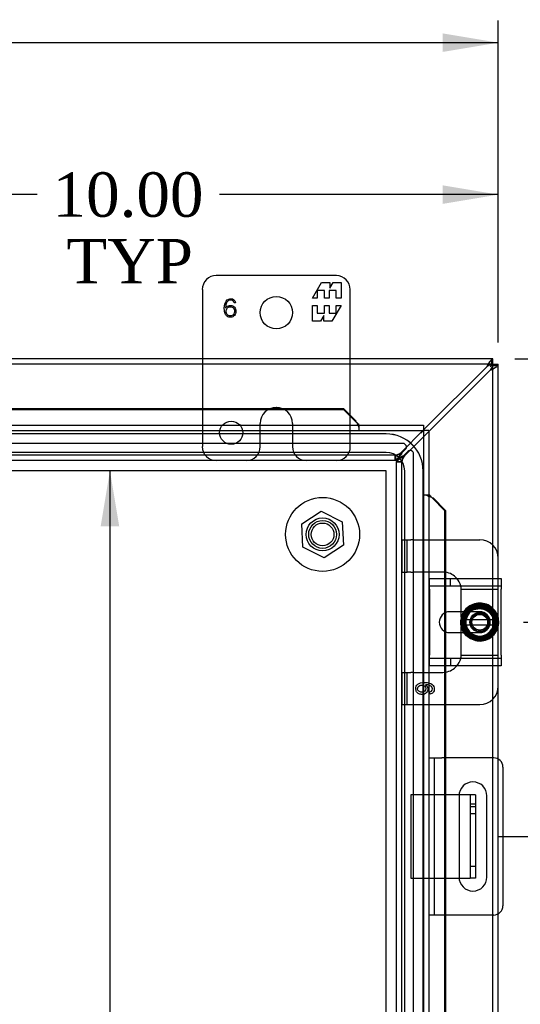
# Model space of a CAD drawing. Header units: inches. Extents: x 0 to 120, y -1 to 80.
# Tile 31 of 64: x 38 to 45, y 41 to 54. Entities that reach past the tile are written whole.
import ezdxf
from ezdxf.enums import TextEntityAlignment as Align
from ezdxf.lldxf.tags import DXFTag

# ---------------------------------------------------------------- set-up
doc = ezdxf.new("R2010")
doc.units = ezdxf.units.IN
doc.header["$MEASUREMENT"] = 0
for name, color, linetype in [('COM51496-1', 7, 'Continuous'), ('COM51496-2', 7, 'Continuous'), ('COM51497', 7, 'Continuous'), ('COM51498', 7, 'Continuous'), ('COM55380', 7, 'Continuous'), ('COM55430', 7, 'Continuous'), ('COM70220', 7, 'Continuous'), ('Default', 7, 'Continuous'), ('FET07752', 7, 'Continuous'), ('NTS166105', 7, 'Continuous'), ('SCC19011', 7, 'Continuous'), ('SPR20280', 7, 'Continuous'), ('WAF25059', 7, 'Continuous'), ('WAF25367', 7, 'Continuous')]:
    doc.layers.add(name, color=color, linetype=linetype)
doc.styles.add('SEACAD_Times_New_Roman', font='times.ttf')
tags = doc.linetypes.add('HIDDEN2', pattern=[0.1875, 0.125, -0.0625]).pattern_tags.tags
tags[6:7] = [DXFTag(74, 4), DXFTag(75, 0), DXFTag(340, '0'), DXFTag(46, 0.0), DXFTag(50, 0.0), DXFTag(44, 0.0), DXFTag(45, 0.0)]
tags[4:5] = [DXFTag(74, 4), DXFTag(75, 0), DXFTag(340, '0'), DXFTag(46, 0.0), DXFTag(50, 0.0), DXFTag(44, 0.0), DXFTag(45, 0.0)]
doc.dimstyles.new('HAMMOND_(STH_-_120x80)', dxfattribs={"dimtxt": 0.6, "dimasz": 0.75, "dimexe": 0.3, "dimexo": 0.3, "dimgap": 0.15, "dimtad": 0, "dimtih": 1, "dimtoh": 1, "dimzin": 0, "dimdsep": 46, "dimtxsty": 'SEACAD_Times_New_Roman', "dimblk1": '_SE_FILLED', "dimblk2": '_SE_FILLED', "dimsah": 1, "dimcen": 0.3, "dimadec": 0, "dimazin": 0, "dimtfac": 0.8, "dimtofl": 0, "dimtmove": 1, "dimatfit": 3, "dimfxl": 1, "dimtolj": 1, "dimtzin": 0, "dimarcsym": 0})

# ---------------------------------------------------------------- blocks, each defined once
blk = doc.blocks.new('SE2')
at = {"layer": 'COM51496-1', "color": 7, "linetype": 'HIDDEN2'}
for p, q in [((43.396, 43.365), (43.396, 42.24)), ((44.048, 43.365), (43.396, 43.365)), ((44.271, 43.24), (44.199, 43.24)), ((44.271, 43.202), (44.199, 43.202)), ((44.199, 43.115), (44.271, 43.115)), ((44.199, 42.402), (44.271, 42.402)), ((43.396, 42.24), (44.048, 42.24))]:
    blk.add_line(p, q, dxfattribs=at)
at = {"layer": 'COM51496-1', "color": 7, "linetype": 'Continuous'}
for p, q in [((44.163, 43.365), (44.048, 43.365)), ((44.199, 43.365), (44.163, 43.365)), ((44.199, 43.365), (44.199, 42.24)), ((44.271, 43.365), (44.199, 43.365)), ((44.271, 43.365), (44.271, 42.24)), ((44.048, 42.24), (44.163, 42.24)), ((44.163, 42.24), (44.199, 42.24)), ((44.271, 42.24), (44.199, 42.24))]:
    blk.add_line(p, q, dxfattribs=at)
at = {"layer": 'COM51496-2', "color": 7, "linetype": 'Continuous'}
for p, q in [((43.641, 43.865), (43.711, 43.865)), ((43.711, 43.865), (43.816, 43.865)), ((43.711, 43.865), (43.711, 43.74)), ((44.516, 43.865), (43.816, 43.865)), ((43.711, 43.74), (43.711, 41.865)), ((44.641, 43.74), (44.641, 41.865)), ((44.047, 43.352), (44.047, 42.252)), ((44.422, 42.252), (44.422, 43.352)), ((43.711, 41.865), (43.711, 41.74)), ((43.711, 41.74), (43.641, 41.74)), ((43.816, 41.74), (43.711, 41.74)), ((44.516, 41.74), (43.816, 41.74))]:
    blk.add_line(p, q, dxfattribs=at)
for centre, radius, start, end in [((44.516, 43.74), 0.125, 0, 90), ((44.235, 43.352), 0.188, 0, 180), ((44.235, 42.252), 0.188, 180, 0), ((44.516, 41.865), 0.125, 270, 0)]:
    blk.add_arc(centre, radius, start, end, dxfattribs=at)
at = {"layer": 'COM51497', "color": 7, "linetype": 'Continuous'}
for p, q in [((43.647, 46.146), (43.647, 46.289)), ((43.647, 46.289), (44.617, 46.289)), ((44.617, 46.289), (44.617, 46.146)), ((43.647, 46.146), (43.647, 45.255)), ((44.617, 45.255), (44.617, 46.146)), ((44.121, 45.841), (43.921, 45.841)), ((43.921, 45.56), (44.121, 45.56)), ((43.647, 45.112), (43.647, 45.255)), ((44.617, 45.255), (44.617, 45.112)), ((44.617, 45.112), (43.647, 45.112))]:
    blk.add_line(p, q, dxfattribs=at)
at = {"layer": 'COM51497', "color": 7, "linetype": 'HIDDEN2'}
for p, q in [((43.931, 46.194), (43.931, 46.289)), ((43.647, 46.194), (44.617, 46.194)), ((44.328, 45.841), (44.121, 45.841)), ((44.121, 45.56), (44.328, 45.56)), ((44.617, 45.207), (43.647, 45.207)), ((43.931, 45.207), (43.931, 45.112)), ((44.444, 45.113), (44.444, 45.112))]:
    blk.add_line(p, q, dxfattribs=at)
at = {"layer": 'COM51497', "color": 7, "linetype": 'Continuous'}
blk.add_arc((43.921, 45.7), 0.141, 90, 270, dxfattribs=at)
at = {"layer": 'COM51497', "color": 7, "linetype": 'HIDDEN2'}
blk.add_arc((44.328, 45.7), 0.141, 270, 90, dxfattribs=at)
at = {"layer": 'COM51498', "color": 7, "linetype": 'HIDDEN2'}
for p, q in [((43.278, 46.816), (43.345, 46.816)), ((43.278, 46.379), (43.278, 46.816)), ((43.345, 46.379), (43.345, 46.816)), ((43.345, 46.816), (43.396, 46.816)), ((43.429, 46.816), (43.396, 46.816)), ((43.429, 46.816), (43.866, 46.816)), ((43.278, 46.379), (43.345, 46.379)), ((43.396, 46.379), (43.345, 46.379)), ((43.396, 46.379), (43.429, 46.379)), ((43.828, 46.379), (43.429, 46.379)), ((44.578, 46.193), (44.578, 46.289)), ((44.077, 46.145), (44.578, 46.145)), ((44.078, 46.129), (44.077, 46.14)), ((44.078, 45.997), (44.078, 46.129)), ((44.578, 46.145), (44.578, 46.193)), ((44.578, 46.14), (44.578, 46.145)), ((44.578, 45.997), (44.578, 46.14)), ((44.078, 45.841), (44.078, 45.997)), ((44.578, 45.756), (44.578, 45.997)), ((44.078, 45.403), (44.078, 45.56)), ((44.578, 45.403), (44.578, 45.654)), ((44.078, 45.272), (44.078, 45.403)), ((44.578, 45.26), (44.578, 45.403)), ((44.077, 45.26), (44.078, 45.272)), ((44.077, 45.255), (44.578, 45.255)), ((44.578, 45.255), (44.578, 45.26)), ((44.578, 45.207), (44.578, 45.255)), ((44.578, 45.112), (44.578, 45.207)), ((43.278, 45.022), (43.345, 45.022)), ((43.278, 44.585), (43.278, 45.022)), ((43.345, 44.585), (43.345, 45.022)), ((43.345, 45.022), (43.396, 45.022)), ((43.429, 45.022), (43.396, 45.022)), ((43.429, 45.022), (43.828, 45.022)), ((43.652, 44.727), (43.65, 44.757)), ((43.278, 44.585), (43.345, 44.585)), ((43.345, 44.585), (43.396, 44.585)), ((43.396, 44.585), (43.429, 44.585)), ((43.429, 44.585), (43.866, 44.585))]:
    blk.add_line(p, q, dxfattribs=at)
at = {"layer": 'COM51498', "color": 7, "linetype": 'Continuous'}
for p, q in [((43.866, 46.816), (44.328, 46.816)), ((44.578, 46.289), (44.578, 46.566)), ((44.078, 45.766), (44.078, 45.841)), ((44.078, 45.56), (44.078, 45.632)), ((44.578, 44.835), (44.578, 45.112)), ((43.866, 44.585), (44.328, 44.585))]:
    blk.add_line(p, q, dxfattribs=at)
at = {"layer": 'COM51498', "color": 7, "linetype": 'HIDDEN2'}
for radius in [0.195, 0.125, 0.106]:
    blk.add_circle((44.328, 45.7), radius, dxfattribs=at)
at = {"layer": 'COM51498', "color": 7, "linetype": 'Continuous'}
for centre, start, end in [((44.328, 46.566), 0, 90), ((43.828, 46.129), 39.9324, 81.31), ((43.828, 45.272), 278.69, 320.0676), ((44.328, 44.835), 270, 0)]:
    blk.add_arc(centre, 0.25, start, end, dxfattribs=at)
at = {"layer": 'COM51498', "color": 7, "linetype": 'HIDDEN2'}
for centre, start, end in [((43.828, 46.129), 81.31, 90), ((43.828, 46.129), 15.0028, 39.9324), ((43.828, 46.129), 3.8357, 15.0028), ((43.828, 46.129), 2.6763, 3.8357), ((43.828, 45.272), 320.0676, 344.9972), ((43.828, 45.272), 344.9972, 356.1643), ((43.828, 45.272), 356.1643, 357.3237), ((43.828, 45.272), 270, 278.69)]:
    blk.add_arc(centre, 0.25, start, end, dxfattribs=at)
for points, knots in [([(43.593, 44.854), (43.604, 44.847), (43.613, 44.838), (43.618, 44.828), (43.623, 44.817), (43.626, 44.806), (43.626, 44.775), (43.619, 44.758), (43.604, 44.744), (43.589, 44.73), (43.57, 44.723), (43.531, 44.723), (43.517, 44.726), (43.504, 44.733), (43.491, 44.739), (43.481, 44.748), (43.474, 44.76), (43.467, 44.772), (43.463, 44.785), (43.463, 44.824), (43.472, 44.845), (43.509, 44.876), (43.539, 44.884), (43.629, 44.884), (43.663, 44.876), (43.685, 44.858), (43.704, 44.843), (43.713, 44.822), (43.713, 44.777), (43.708, 44.761), (43.697, 44.749), (43.686, 44.737), (43.671, 44.729), (43.652, 44.727)], [0, 0, 0, 0, 0.047848, 0.047848, 0.047848, 0.091234, 0.091234, 0.167467, 0.167467, 0.167467, 0.251489, 0.251489, 0.307308, 0.307308, 0.307308, 0.361378, 0.361378, 0.361378, 0.427535, 0.427535, 0.538766, 0.538766, 0.649997, 0.649997, 0.774014, 0.774014, 0.774014, 0.865472, 0.865472, 0.932923, 0.932923, 0.932923, 1, 1, 1, 1]), ([(43.546, 44.85), (43.536, 44.85), (43.526, 44.848), (43.507, 44.839), (43.5, 44.833), (43.49, 44.817), (43.488, 44.809), (43.488, 44.8), (43.488, 44.787), (43.493, 44.776), (43.503, 44.767), (43.513, 44.758), (43.527, 44.754), (43.562, 44.754), (43.575, 44.758), (43.585, 44.767), (43.594, 44.776), (43.599, 44.787), (43.599, 44.815), (43.594, 44.826), (43.575, 44.845), (43.562, 44.85), (43.546, 44.85)], [0, 0, 0, 0, 0.086691, 0.086691, 0.173381, 0.173381, 0.260072, 0.260072, 0.260072, 0.37344, 0.37344, 0.37344, 0.5092, 0.5092, 0.639932, 0.639932, 0.639932, 0.762812, 0.762812, 0.881406, 0.881406, 1, 1, 1, 1]), ([(43.65, 44.757), (43.661, 44.759), (43.67, 44.763), (43.675, 44.768), (43.684, 44.776), (43.688, 44.786), (43.688, 44.808), (43.686, 44.816), (43.68, 44.824), (43.674, 44.833), (43.663, 44.84), (43.65, 44.846), (43.637, 44.851), (43.618, 44.854), (43.593, 44.854)], [0, 0, 0, 0, 0.153649, 0.153649, 0.153649, 0.336794, 0.336794, 0.482815, 0.482815, 0.482815, 0.688895, 0.688895, 0.688895, 1, 1, 1, 1])]:
    blk.add_open_spline(points, degree=3, knots=knots, dxfattribs=at)
at = {"layer": 'COM55380', "color": 7, "linetype": 'HIDDEN2'}
for p, q in [((44.5, 49.19), (24.656, 49.19)), ((44.506, 29.34), (44.506, 49.185)), ((43.569, 48.3), (43.264, 47.995)), ((43.311, 47.948), (43.641, 48.278)), ((43.291, 48.117), (25.864, 48.117)), ((43.187, 47.959), (25.969, 47.959)), ((43.185, 47.96), (43.185, 47.959)), ((43.185, 47.887), (43.185, 47.959)), ((43.187, 47.959), (43.187, 47.887)), ((43.278, 47.995), (43.323, 48.041)), ((43.356, 48.007), (43.311, 47.962)), ((43.433, 30.549), (43.433, 47.976)), ((43.187, 47.887), (25.969, 47.887)), ((43.203, 30.654), (43.203, 47.871)), ((43.275, 47.871), (43.203, 47.871)), ((43.203, 47.869), (43.275, 47.869)), ((43.275, 30.654), (43.275, 47.871)), ((43.275, 47.869), (43.276, 47.869)), ((44.578, 41.756), (44.578, 43.848))]:
    blk.add_line(p, q, dxfattribs=at)
at = {"layer": 'COM55380', "color": 7, "linetype": 'Continuous'}
for p, q in [((44.5, 49.262), (35.443, 49.262)), ((44.423, 49.154), (43.569, 48.3)), ((44.489, 49.173), (44.47, 49.154)), ((44.489, 49.173), (44.47, 49.154)), ((44.489, 49.173), (44.503, 49.188)), ((44.489, 49.173), (44.503, 49.188)), ((44.506, 49.262), (44.5, 49.262)), ((44.5, 49.19), (44.5, 49.262)), ((44.5, 49.19), (44.506, 49.19)), ((44.506, 49.19), (44.504, 49.189)), ((44.506, 49.19), (44.504, 49.189)), ((44.506, 49.19), (44.506, 49.262)), ((44.506, 49.19), (44.578, 49.19)), ((44.506, 49.19), (44.506, 49.185)), ((44.506, 49.185), (44.578, 49.185)), ((44.578, 49.185), (44.578, 49.19)), ((44.578, 46.566), (44.578, 49.185)), ((43.641, 48.278), (44.47, 49.107)), ((44.578, 43.848), (44.578, 44.835)), ((44.578, 33.69), (44.578, 41.756))]:
    blk.add_line(p, q, dxfattribs=at)
for centre, radius, start, end in [((44.854, 48.946), 0.479, 142.0287, 154.2304), ((44.596, 48.896), 0.311, 112.5678, 123.8272), ((44.262, 49.538), 0.479, 295.7696, 307.9713), ((44.212, 49.28), 0.311, 326.1728, 337.4322)]:
    blk.add_arc(centre, radius, start, end, dxfattribs=at)
at = {"layer": 'COM55380', "color": 7, "linetype": 'HIDDEN2'}
for centre, radius, start, end in [((43.291, 48.072), 0.045, 315, 90), ((43.146, 48.154), 0.198, 281.3915, 306.6779), ((43.469, 47.83), 0.198, 143.3221, 168.6085), ((43.388, 47.976), 0.045, 0, 135)]:
    blk.add_arc(centre, radius, start, end, dxfattribs=at)
at = {"layer": 'COM55380', "color": 7, "linetype": 'Continuous'}
for points, knots in [([(44.5, 49.262), (44.497, 49.262), (44.494, 49.26), (44.486, 49.252), (44.482, 49.247), (44.476, 49.241)], [0, 0, 0, 0, 0.5, 0.5, 1, 1, 1, 1]), ([(44.5, 49.19), (44.499, 49.19), (44.498, 49.19), (44.496, 49.19), (44.493, 49.189), (44.49, 49.188), (44.487, 49.187), (44.484, 49.186), (44.48, 49.185), (44.478, 49.184), (44.476, 49.183)], [0, 0, 0, 0, 0.113673, 0.230274, 0.350025, 0.473088, 0.599577, 0.729554, 0.863038, 1, 1, 1, 1]), ([(44.489, 49.173), (44.487, 49.175), (44.485, 49.178), (44.485, 49.182), (44.487, 49.184), (44.491, 49.186), (44.493, 49.187), (44.498, 49.188), (44.501, 49.188), (44.504, 49.189)], [0, 0, 0, 0, 0.25, 0.25, 0.5, 0.5, 0.75, 0.75, 1, 1, 1, 1]), ([(44.504, 49.189), (44.504, 49.186), (44.503, 49.183), (44.502, 49.178), (44.501, 49.175), (44.499, 49.171), (44.497, 49.17), (44.493, 49.17), (44.491, 49.171), (44.489, 49.173)], [0, 0, 0, 0, 0.25, 0.25, 0.5, 0.5, 0.75, 0.75, 1, 1, 1, 1]), ([(44.499, 49.161), (44.499, 49.162), (44.5, 49.165), (44.501, 49.168), (44.503, 49.172), (44.504, 49.175), (44.505, 49.178), (44.505, 49.18), (44.506, 49.183), (44.506, 49.184), (44.506, 49.185)], [0, 0, 0, 0, 0.136962, 0.270446, 0.400423, 0.526912, 0.649975, 0.769726, 0.886327, 1, 1, 1, 1]), ([(44.556, 49.161), (44.562, 49.166), (44.567, 49.171), (44.575, 49.179), (44.578, 49.182), (44.578, 49.185)], [0, 0, 0, 0, 0.5, 0.5, 1, 1, 1, 1])]:
    blk.add_open_spline(points, degree=3, knots=knots, dxfattribs=at)
at = {"layer": 'COM55380', "color": 7, "linetype": 'HIDDEN2'}
for points, knots in [([(44.503, 49.188), (44.5, 49.191), (44.497, 49.195), (44.492, 49.202), (44.491, 49.206), (44.488, 49.214), (44.487, 49.218), (44.485, 49.225), (44.485, 49.229), (44.485, 49.238), (44.487, 49.244), (44.492, 49.251), (44.494, 49.253), (44.499, 49.256), (44.502, 49.257), (44.506, 49.258)], [0, 0, 0, 0, 0.125, 0.125, 0.25, 0.25, 0.375, 0.375, 0.5, 0.5, 0.75, 0.75, 0.875, 0.875, 1, 1, 1, 1]), ([(44.573, 49.19), (44.572, 49.186), (44.571, 49.183), (44.568, 49.178), (44.566, 49.176), (44.562, 49.173), (44.559, 49.172), (44.554, 49.17), (44.55, 49.17), (44.541, 49.17), (44.533, 49.171), (44.522, 49.175), (44.518, 49.177), (44.51, 49.182), (44.506, 49.184), (44.503, 49.188)], [0, 0, 0, 0, 0.125, 0.125, 0.25, 0.25, 0.375, 0.375, 0.5, 0.5, 0.75, 0.75, 0.875, 0.875, 1, 1, 1, 1]), ([(43.264, 47.995), (43.257, 47.983), (43.25, 47.971), (43.237, 47.948), (43.231, 47.937), (43.218, 47.918), (43.211, 47.91), (43.198, 47.897), (43.191, 47.892), (43.185, 47.89)], [0, 0, 0, 0, 0.25, 0.25, 0.5, 0.5, 0.75, 0.75, 1, 1, 1, 1]), ([(43.278, 47.995), (43.27, 47.981), (43.262, 47.967), (43.247, 47.941), (43.24, 47.929), (43.225, 47.909), (43.217, 47.901), (43.202, 47.89), (43.194, 47.887), (43.187, 47.887)], [0, 0, 0, 0, 0.25, 0.25, 0.5, 0.5, 0.75, 0.75, 1, 1, 1, 1]), ([(43.278, 47.995), (43.262, 47.986), (43.247, 47.977), (43.217, 47.963), (43.202, 47.959), (43.187, 47.959)], [0, 0, 0, 0, 0.5, 0.5, 1, 1, 1, 1]), ([(43.203, 47.871), (43.203, 47.879), (43.206, 47.886), (43.216, 47.902), (43.224, 47.909), (43.244, 47.924), (43.256, 47.932), (43.282, 47.947), (43.297, 47.955), (43.311, 47.962)], [0, 0, 0, 0, 0.25, 0.25, 0.5, 0.5, 0.75, 0.75, 1, 1, 1, 1]), ([(43.205, 47.869), (43.208, 47.876), (43.212, 47.882), (43.225, 47.896), (43.233, 47.902), (43.252, 47.915), (43.263, 47.922), (43.286, 47.935), (43.298, 47.942), (43.311, 47.948)], [0, 0, 0, 0, 0.25, 0.25, 0.5, 0.5, 0.75, 0.75, 1, 1, 1, 1]), ([(43.275, 47.871), (43.275, 47.886), (43.279, 47.902), (43.292, 47.932), (43.301, 47.947), (43.311, 47.962)], [0, 0, 0, 0, 0.5, 0.5, 1, 1, 1, 1])]:
    blk.add_open_spline(points, degree=3, knots=knots, dxfattribs=at)
for points in [[(44.485, 49.231), (44.485, 49.214), (44.485, 49.197), (44.485, 49.18)], [(44.495, 49.17), (44.512, 49.17), (44.529, 49.17), (44.546, 49.17)]]:
    blk.add_open_spline(points, degree=3, dxfattribs=at)
at = {"layer": 'COM55430', "color": 7, "linetype": 'Continuous'}
for p, q in [((35.166, 48.59), (42.486, 48.59)), ((35.166, 48.577), (42.486, 48.577)), ((42.486, 48.59), (42.486, 48.577)), ((42.486, 48.59), (42.658, 48.42)), ((42.486, 48.577), (42.658, 48.407)), ((25.525, 48.365), (43.569, 48.365)), ((42.658, 48.407), (42.658, 48.42)), ((42.694, 48.365), (42.694, 48.378)), ((43.569, 48.365), (43.569, 48.293)), ((43.569, 48.293), (43.533, 48.257)), ((43.569, 48.293), (43.533, 48.257)), ((43.641, 48.293), (43.569, 48.293)), ((43.641, 48.293), (43.641, 30.232)), ((43.654, 47.418), (43.641, 47.418)), ((43.683, 47.382), (43.853, 47.21)), ((43.683, 47.382), (43.696, 47.382)), ((43.696, 47.382), (43.866, 47.21)), ((43.853, 47.21), (43.853, 46.289)), ((43.866, 47.21), (43.853, 47.21)), ((43.866, 47.21), (43.866, 46.289)), ((43.853, 45.823), (43.853, 45.578)), ((43.866, 45.829), (43.866, 45.571)), ((43.853, 45.112), (43.853, 43.865)), ((43.866, 45.112), (43.866, 43.865)), ((43.853, 41.74), (43.853, 33.413)), ((43.866, 41.74), (43.866, 33.413))]:
    blk.add_line(p, q, dxfattribs=at)
at = {"layer": 'COM55430', "color": 7, "linetype": 'HIDDEN2'}
for p, q in [((42.671, 48.396), (42.671, 48.387)), ((42.694, 48.365), (42.694, 48.293)), ((25.525, 48.293), (43.569, 48.293)), ((43.569, 48.293), (43.569, 30.232)), ((43.641, 47.418), (43.569, 47.418)), ((43.663, 47.395), (43.672, 47.395)), ((43.853, 46.289), (43.853, 45.823)), ((43.866, 46.289), (43.866, 45.829)), ((43.853, 45.578), (43.853, 45.112)), ((43.866, 45.571), (43.866, 45.112)), ((43.853, 43.865), (43.853, 41.74)), ((43.866, 43.865), (43.866, 41.74))]:
    blk.add_line(p, q, dxfattribs=at)
at = {"layer": 'COM55430', "color": 7, "linetype": 'Continuous'}
for centre, start, end in [((42.927, 48.696), 226.9946, 233.6858), ((43.972, 47.652), 216.3142, 223.0054)]:
    blk.add_arc(centre, 0.395, start, end, dxfattribs=at)
at = {"layer": 'COM55430', "color": 7, "linetype": 'HIDDEN2'}
for centre, start, end in [((43.745, 48.805), 201.2725, 204.2658), ((44.081, 48.469), 245.7342, 248.7275)]:
    blk.add_arc(centre, 1.153, start, end, dxfattribs=at)
at = {"layer": 'COM70220', "color": 7, "linetype": 'HIDDEN2'}
for p, q in [((43.063, 48.247), (26.093, 48.247)), ((43.063, 48.246), (26.093, 48.246)), ((43.063, 47.997), (26.093, 47.997)), ((43.063, 47.748), (26.093, 47.748)), ((43.063, 47.747), (26.093, 47.747)), ((43.063, 30.777), (43.063, 47.747)), ((43.064, 30.777), (43.064, 47.747)), ((43.313, 30.777), (43.313, 47.747)), ((43.562, 30.777), (43.562, 47.747)), ((43.563, 30.777), (43.563, 47.747))]:
    blk.add_line(p, q, dxfattribs=at)
for radius in [0.5, 0.499, 0.25, 0.001]:
    blk.add_arc((43.063, 47.747), radius, 0, 90, dxfattribs=at)
at = {"layer": 'FET07752', "color": 7, "linetype": 'Continuous'}
for p, q in [((42.39, 50.387), (40.765, 50.387)), ((42.067, 50.082), (42.19, 50.294)), ((42.19, 50.294), (42.299, 50.294)), ((42.299, 50.294), (42.299, 50.217)), ((42.299, 50.217), (42.344, 50.294)), ((42.344, 50.294), (42.453, 50.294)), ((42.453, 50.294), (42.453, 50.082)), ((40.578, 50.2), (40.578, 49.262)), ((42.132, 50.082), (42.067, 50.082)), ((42.23, 50.188), (42.132, 50.188)), ((42.132, 50.188), (42.132, 50.082)), ((42.23, 50.082), (42.23, 50.188)), ((42.29, 50.082), (42.23, 50.082)), ((42.388, 50.188), (42.29, 50.188)), ((42.29, 50.188), (42.29, 50.082)), ((42.388, 50.082), (42.388, 50.188)), ((42.453, 50.082), (42.388, 50.082)), ((42.578, 49.262), (42.578, 50.2)), ((41.026, 50.021), (41.008, 50.02)), ((42.067, 49.773), (42.067, 49.985)), ((42.067, 49.985), (42.132, 49.985)), ((42.132, 49.985), (42.132, 49.879)), ((42.23, 49.879), (42.23, 49.985)), ((42.23, 49.985), (42.29, 49.985)), ((42.29, 49.985), (42.29, 49.879)), ((42.453, 49.985), (42.33, 49.773)), ((42.388, 49.879), (42.388, 49.985)), ((42.388, 49.985), (42.453, 49.985)), ((42.132, 49.879), (42.23, 49.879)), ((42.221, 49.85), (42.176, 49.773)), ((42.221, 49.773), (42.221, 49.85)), ((42.29, 49.879), (42.388, 49.879)), ((42.176, 49.773), (42.067, 49.773)), ((42.33, 49.773), (42.221, 49.773))]:
    blk.add_line(p, q, dxfattribs=at)
at = {"layer": 'FET07752', "color": 7, "linetype": 'HIDDEN2'}
for p, q in [((40.578, 49.262), (40.578, 48.075)), ((42.578, 48.075), (42.578, 49.262)), ((41.577, 48.605), (41.578, 48.605)), ((41.359, 48.075), (41.359, 48.387)), ((41.796, 48.387), (41.796, 48.075))]:
    blk.add_line(p, q, dxfattribs=at)
at = {"layer": 'FET07752', "color": 7, "linetype": 'Continuous'}
blk.add_circle((41.578, 49.887), 0.219, dxfattribs=at)
at = {"layer": 'FET07752', "color": 7, "linetype": 'HIDDEN2'}
blk.add_circle((40.968, 48.262), 0.156, dxfattribs=at)
at = {"layer": 'FET07752', "color": 7, "linetype": 'Continuous'}
for centre, radius, start, end in [((40.765, 50.2), 0.188, 90, 180), ((42.39, 50.2), 0.187, 0, 90)]:
    blk.add_arc(centre, radius, start, end, dxfattribs=at)
at = {"layer": 'FET07752', "color": 7, "linetype": 'HIDDEN2'}
for centre, radius, start, end in [((41.577, 48.387), 0.218, 90, 180), ((41.578, 48.387), 0.218, 0, 90), ((40.765, 48.075), 0.188, 180, 270), ((41.172, 48.075), 0.188, 270, 0), ((41.983, 48.075), 0.188, 180, 270), ((42.39, 48.075), 0.188, 270, 0)]:
    blk.add_arc(centre, radius, start, end, dxfattribs=at)
at = {"layer": 'FET07752', "color": 7, "linetype": 'Continuous'}
for points, knots in [([(41.03, 49.905), (41.03, 49.881), (41.024, 49.862), (41.012, 49.848), (40.998, 49.832), (40.981, 49.824), (40.942, 49.824), (40.927, 49.829), (40.914, 49.838), (40.902, 49.846), (40.892, 49.858), (40.886, 49.873), (40.879, 49.891), (40.875, 49.913), (40.875, 50.001), (40.889, 50.04), (40.915, 50.06), (40.928, 50.07), (40.944, 50.074), (40.961, 50.074), (40.996, 50.075), (41.018, 50.057), (41.026, 50.021)], [0, 0, 0, 0, 0.110261, 0.110261, 0.110261, 0.223154, 0.223154, 0.30312, 0.30312, 0.30312, 0.38679, 0.38679, 0.38679, 0.503586, 0.503586, 0.745743, 0.745743, 0.745743, 0.833775, 0.833775, 0.833775, 1, 1, 1, 1]), ([(40.893, 49.946), (40.898, 49.956), (40.903, 49.963), (40.909, 49.968), (40.921, 49.978), (40.938, 49.984), (40.981, 49.984), (40.999, 49.976), (41.012, 49.96), (41.024, 49.946), (41.03, 49.927), (41.03, 49.905)], [0, 0, 0, 0, 0.132846, 0.132846, 0.132846, 0.410439, 0.410439, 0.700424, 0.700424, 0.700424, 1, 1, 1, 1]), ([(40.894, 49.972), (40.894, 49.972), (40.894, 49.97), (40.894, 49.967), (40.893, 49.961), (40.893, 49.954), (40.893, 49.946)], [0, 0, 0, 0, 0.192067, 0.192067, 0.192067, 1, 1, 1, 1]), ([(41.008, 50.02), (41.001, 50.045), (40.985, 50.057), (40.939, 50.057), (40.923, 50.049), (40.913, 50.032), (40.909, 50.027), (40.907, 50.023), (40.906, 50.021), (40.902, 50.013), (40.899, 50.002), (40.897, 49.99)], [0, 0, 0, 0, 0.391762, 0.391762, 0.726267, 0.726267, 0.726267, 0.804973, 0.804973, 0.804973, 1, 1, 1, 1]), ([(41.012, 49.905), (41.012, 49.923), (41.007, 49.938), (40.996, 49.95), (40.987, 49.96), (40.973, 49.965), (40.954, 49.965), (40.937, 49.965), (40.923, 49.959), (40.914, 49.946), (40.905, 49.935), (40.901, 49.92), (40.901, 49.887), (40.906, 49.873), (40.915, 49.861), (40.925, 49.848), (40.938, 49.842), (40.973, 49.842), (40.987, 49.848), (40.997, 49.859), (41.007, 49.871), (41.012, 49.886), (41.012, 49.905)], [0, 0, 0, 0, 0.130163, 0.130163, 0.130163, 0.253263, 0.253263, 0.253263, 0.376583, 0.376583, 0.376583, 0.505542, 0.505542, 0.620635, 0.620635, 0.620635, 0.732578, 0.732578, 0.869397, 0.869397, 0.869397, 1, 1, 1, 1])]:
    blk.add_open_spline(points, degree=3, knots=knots, dxfattribs=at)
blk.add_open_spline([(40.897, 49.99), (40.897, 49.989), (40.896, 49.983), (40.894, 49.972)], degree=3, dxfattribs=at)
at = {"layer": 'NTS166105', "color": 7, "linetype": 'HIDDEN2'}
for p, q in [((41.924, 47.032), (42.183, 47.201)), ((42.183, 47.201), (42.468, 47.059)), ((41.937, 46.716), (41.924, 47.032)), ((42.468, 47.059), (42.484, 46.741)), ((42.484, 46.741), (42.225, 46.572)), ((42.225, 46.572), (41.937, 46.716))]:
    blk.add_line(p, q, dxfattribs=at)
for radius in [0.188, 0.154]:
    blk.add_circle((42.203, 46.887), radius, dxfattribs=at)
at = {"layer": 'SCC19011', "color": 7, "linetype": 'Continuous'}
for p, q in [((44.328, 45.941), (44.113, 45.809)), ((44.543, 45.809), (44.328, 45.941)), ((44.113, 45.809), (44.113, 45.734)), ((44.543, 45.734), (44.543, 45.809)), ((44.113, 45.734), (44.113, 45.666)), ((44.133, 45.734), (44.113, 45.734)), ((44.143, 45.734), (44.133, 45.734)), ((44.512, 45.734), (44.143, 45.734)), ((44.522, 45.734), (44.512, 45.734)), ((44.543, 45.734), (44.522, 45.734)), ((44.543, 45.666), (44.543, 45.734)), ((44.113, 45.666), (44.113, 45.592)), ((44.113, 45.666), (44.133, 45.666)), ((44.113, 45.592), (44.328, 45.459)), ((44.133, 45.666), (44.143, 45.666)), ((44.143, 45.666), (44.512, 45.666)), ((44.328, 45.459), (44.543, 45.592)), ((44.512, 45.666), (44.522, 45.666)), ((44.522, 45.666), (44.543, 45.666)), ((44.543, 45.592), (44.543, 45.666))]:
    blk.add_line(p, q, dxfattribs=at)
at = {"layer": 'SCC19011', "color": 7, "linetype": 'HIDDEN2'}
blk.add_circle((44.328, 45.7), 0.122, dxfattribs=at)
at = {"layer": 'SCC19011', "color": 7, "linetype": 'Continuous'}
for start, end in [(10.4474, 169.5526), (190.4474, 349.5526)]:
    blk.add_arc((44.328, 45.7), 0.187, start, end, dxfattribs=at)
at = {"layer": 'SPR20280', "color": 7, "linetype": 'HIDDEN2'}
for p, q in [((44.51, 45.7), (44.545, 45.7)), ((44.143, 45.516), (44.168, 45.54))]:
    blk.add_line(p, q, dxfattribs=at)
for points, knots in [([(44.545, 45.7), (44.543, 45.734), (44.533, 45.796), (44.468, 45.878), (44.379, 45.92), (44.283, 45.923), (44.195, 45.885), (44.13, 45.814), (44.101, 45.722), (44.111, 45.627), (44.16, 45.544), (44.239, 45.489), (44.333, 45.471), (44.426, 45.492), (44.503, 45.55), (44.549, 45.634), (44.558, 45.73), (44.527, 45.82), (44.462, 45.891), (44.374, 45.929), (44.278, 45.929), (44.19, 45.89), (44.125, 45.82), (44.094, 45.729), (44.101, 45.634), (44.146, 45.549), (44.221, 45.489), (44.313, 45.463), (44.408, 45.477), (44.49, 45.526), (44.546, 45.604), (44.567, 45.697), (44.55, 45.792), (44.497, 45.871), (44.417, 45.924), (44.323, 45.942), (44.229, 45.921), (44.151, 45.866), (44.1, 45.785), (44.085, 45.69), (44.107, 45.597), (44.163, 45.52), (44.245, 45.47), (44.34, 45.455), (44.433, 45.478), (44.51, 45.535), (44.56, 45.617), (44.575, 45.711), (44.552, 45.804), (44.497, 45.882), (44.416, 45.933), (44.321, 45.949), (44.228, 45.929), (44.149, 45.875), (44.096, 45.795), (44.077, 45.702), (44.092, 45.62), (44.116, 45.575), (44.127, 45.56)], [0, 0, 0, 0, 0.0109333, 0.0236487, 0.0345857, 0.0456072, 0.0566993, 0.0677916, 0.0788813, 0.0899732, 0.1010652, 0.1121593, 0.123253, 0.1343442, 0.1454373, 0.156529, 0.1676234, 0.1787178, 0.1898116, 0.200905, 0.2119972, 0.2230929, 0.2341872, 0.2452831, 0.2563771, 0.2674708, 0.2785654, 0.28966, 0.3007576, 0.3118528, 0.3229492, 0.3340432, 0.3451384, 0.3562353, 0.3673323, 0.3784297, 0.3895246, 0.4006213, 0.4117166, 0.4228156, 0.4339132, 0.4450112, 0.4561079, 0.4672039, 0.4783017, 0.4893995, 0.5004992, 0.5115966, 0.5226954, 0.5337915, 0.544891, 0.5559893, 0.5670899, 0.5781889, 0.5892874, 0.6003855, 0.6114838, 0.6182179, 0.6182179, 0.6182179, 0.6182179]), ([(44.1, 45.589), (44.102, 45.586), (44.118, 45.554), (44.161, 45.502), (44.243, 45.454), (44.338, 45.44), (44.431, 45.461), (44.51, 45.514), (44.566, 45.592), (44.589, 45.684), (44.579, 45.779), (44.534, 45.863), (44.463, 45.927), (44.373, 45.96), (44.278, 45.96), (44.19, 45.926), (44.137, 45.88), (44.114, 45.849), (44.11, 45.842)], [0.7988355, 0.7988355, 0.7988355, 0.7988355, 0.8001915, 0.8112914, 0.8223931, 0.8334948, 0.8445983, 0.8557003, 0.8668021, 0.8779027, 0.8890041, 0.9001067, 0.9112098, 0.9223136, 0.9334157, 0.9445065, 0.955056, 0.9580988, 0.9580988, 0.9580988, 0.9580988]), ([(44.168, 45.54), (44.148, 45.563), (44.114, 45.608), (44.096, 45.701), (44.115, 45.786), (44.159, 45.856), (44.224, 45.904), (44.302, 45.928), (44.383, 45.921), (44.457, 45.888), (44.515, 45.829), (44.548, 45.755), (44.552, 45.673), (44.528, 45.596), (44.477, 45.532), (44.407, 45.49), (44.327, 45.476), (44.247, 45.491), (44.177, 45.535), (44.129, 45.6), (44.114, 45.652), (44.111, 45.678)], [0, 0, 0, 0, 0.0112469, 0.0252682, 0.0367371, 0.0476376, 0.0587408, 0.0698533, 0.080966, 0.0920765, 0.1031883, 0.1142994, 0.1254131, 0.1365249, 0.147638, 0.1587478, 0.1698589, 0.1809689, 0.1920812, 0.2031927, 0.2141853, 0.2141853, 0.2141853, 0.2141853]), ([(44.206, 45.92), (44.2, 45.917), (44.168, 45.898), (44.13, 45.862), (44.107, 45.823), (44.101, 45.811)], [0.75353292, 0.75353292, 0.75353292, 0.75353292, 0.75578627, 0.7668873, 0.7716953, 0.7716953, 0.7716953, 0.7716953]), ([(44.111, 45.72), (44.112, 45.733), (44.12, 45.772), (44.14, 45.813), (44.16, 45.838), (44.163, 45.841)], [0.21995858, 0.21995858, 0.21995858, 0.21995858, 0.22541447, 0.23652458, 0.23853227, 0.23853227, 0.23853227, 0.23853227]), ([(44.184, 45.546), (44.181, 45.549), (44.159, 45.571), (44.128, 45.62), (44.113, 45.701), (44.129, 45.781), (44.163, 45.833), (44.189, 45.856), (44.195, 45.861)], [0.37922098, 0.37922098, 0.37922098, 0.37922098, 0.38094922, 0.39205781, 0.40316665, 0.41427643, 0.42538516, 0.42868152, 0.42868152, 0.42868152, 0.42868152]), ([(44.436, 45.877), (44.447, 45.87), (44.479, 45.846), (44.519, 45.791), (44.539, 45.711), (44.527, 45.631), (44.485, 45.56), (44.419, 45.512), (44.34, 45.491), (44.259, 45.503), (44.189, 45.545), (44.14, 45.611), (44.12, 45.69), (44.133, 45.771), (44.176, 45.841), (44.243, 45.888), (44.323, 45.906), (44.404, 45.891), (44.472, 45.845), (44.517, 45.777), (44.531, 45.696), (44.513, 45.617), (44.464, 45.551), (44.393, 45.509), (44.312, 45.499), (44.234, 45.523), (44.171, 45.575), (44.134, 45.649), (44.13, 45.731), (44.16, 45.807), (44.217, 45.866), (44.294, 45.896), (44.376, 45.892), (44.449, 45.856), (44.501, 45.792), (44.523, 45.713), (44.511, 45.632), (44.475, 45.577), (44.447, 45.553), (44.438, 45.547)], [0.464438, 0.464438, 0.464438, 0.464438, 0.4698156, 0.4809232, 0.4920326, 0.503138, 0.5142446, 0.52535, 0.5364578, 0.547565, 0.5586721, 0.5697781, 0.5808823, 0.5919888, 0.603094, 0.6142018, 0.6253066, 0.6364118, 0.6475152, 0.6586197, 0.6697249, 0.6808298, 0.6919358, 0.7030382, 0.714142, 0.7252447, 0.7363492, 0.7474536, 0.7585562, 0.7696589, 0.7807596, 0.7918635, 0.8029663, 0.8140692, 0.8251712, 0.836271, 0.8473724, 0.8584731, 0.862923, 0.862923, 0.862923, 0.862923]), ([(44.242, 45.891), (44.243, 45.891), (44.267, 45.901), (44.321, 45.913), (44.379, 45.904), (44.409, 45.891), (44.413, 45.889)], [0.43640128, 0.43640128, 0.43640128, 0.43640128, 0.43649234, 0.44759977, 0.45870607, 0.46079764, 0.46079764, 0.46079764, 0.46079764]), ([(44.259, 45.872), (44.277, 45.879), (44.32, 45.889), (44.386, 45.879), (44.446, 45.846), (44.499, 45.785), (44.507, 45.733), (44.51, 45.7)], [0.95046325, 0.95046325, 0.95046325, 0.95046325, 0.95824793, 0.96865358, 0.9770936, 0.98730809, 1, 1, 1, 1]), ([(44.273, 45.909), (44.278, 45.911), (44.309, 45.917), (44.347, 45.917), (44.379, 45.91), (44.384, 45.908)], [0.25678082, 0.25678082, 0.25678082, 0.25678082, 0.25874448, 0.26985449, 0.27231226, 0.27231226, 0.27231226, 0.27231226]), ([(44.485, 45.847), (44.49, 45.841), (44.512, 45.814), (44.539, 45.758), (44.545, 45.677), (44.522, 45.604), (44.493, 45.565), (44.478, 45.55)], [0.28879014, 0.28879014, 0.28879014, 0.28879014, 0.29207573, 0.30318617, 0.31429358, 0.32540417, 0.3342706, 0.3342706, 0.3342706, 0.3342706]), ([(44.147, 45.652), (44.147, 45.654), (44.14, 45.682), (44.14, 45.714), (44.147, 45.743), (44.147, 45.745)], [0.91315801, 0.91315801, 0.91315801, 0.91315801, 0.91397592, 0.92507741, 0.92612869, 0.92612869, 0.92612869, 0.92612869]), ([(44.394, 45.499), (44.369, 45.491), (44.322, 45.485), (44.276, 45.494), (44.257, 45.501)], [0.3480461, 0.3480461, 0.3480461, 0.3480461, 0.35873317, 0.3673569, 0.3673569, 0.3673569, 0.3673569])]:
    blk.add_open_spline(points, degree=3, knots=knots, dxfattribs=at)
at = {"layer": 'SPR20280', "color": 7, "linetype": 'Continuous'}
for points, knots in [([(44.11, 45.842), (44.097, 45.823), (44.075, 45.776), (44.062, 45.697), (44.076, 45.616), (44.099, 45.574), (44.109, 45.559)], [0.95809881, 0.95809881, 0.95809881, 0.95809881, 0.9661238, 0.97598802, 0.98694613, 0.99365696, 0.99365696, 0.99365696, 0.99365696]), ([(44.101, 45.811), (44.093, 45.795), (44.076, 45.749), (44.072, 45.671), (44.088, 45.614), (44.1, 45.589)], [0.7716953, 0.7716953, 0.7716953, 0.7716953, 0.77798983, 0.7890906, 0.79883552, 0.79883552, 0.79883552, 0.79883552])]:
    blk.add_open_spline(points, degree=3, knots=knots, dxfattribs=at)
at = {"layer": 'SPR20280', "color": 7, "linetype": 'HIDDEN2'}
blk.add_open_spline([(44.109, 45.559), (44.119, 45.545), (44.13, 45.53), (44.143, 45.516)], degree=3, dxfattribs=at)
at = {"layer": 'WAF25059', "color": 7, "linetype": 'HIDDEN2'}
for radius in [0.5, 0.223]:
    blk.add_circle((42.203, 46.887), radius, dxfattribs=at)
at = {"layer": 'WAF25367', "color": 7, "linetype": 'Continuous'}
blk.add_circle((44.328, 45.7), 0.25, dxfattribs=at)
at = {"layer": 'WAF25367', "color": 7, "linetype": 'HIDDEN2'}
blk.add_circle((44.328, 45.7), 0.133, dxfattribs=at)
blk = doc.blocks.new('DMBLK354')
at = {"layer": 'Default', "linetype": 'Continuous'}
for points in [[(20.099, 48.512), (20.349, 48.512), (20.224, 49.262)], [(20.099, 30.012), (20.224, 29.262), (20.349, 30.012)]]:
    blk.add_hatch(color=7, dxfattribs=at).paths.add_polyline_path(points)
at = {"layer": 'Default', "color": 7, "linetype": 'Continuous'}
for p, q in [((24.356, 49.262), (19.924, 49.262)), ((20.224, 49.262), (20.224, 39.772)), ((20.224, 38.962), (20.224, 29.262)), ((24.356, 29.262), (19.924, 29.262))]:
    blk.add_line(p, q, dxfattribs=at)
at = {"layer": 'Default', "color": 7, "linetype": 'Continuous', "style": 'SEACAD_Times_New_Roman'}
blk.add_text('20.00', height=0.6, dxfattribs=at).set_placement((19.2, 39.562), align=Align.TOP_LEFT)
blk = doc.blocks.new('_SE_FILLED')
at = {"color": 0}
blk.add_line((0, 0), (-1, 0), dxfattribs=at)
blk.add_solid([(0, 0), (-1, -0.1665), (-1, 0.1665), (0, 0)], dxfattribs=at)
blk = doc.blocks.new('DMBLK357')
at = {"layer": 'Default', "linetype": 'Continuous'}
for points in [[(25.328, 53.663), (24.578, 53.538), (25.328, 53.413)], [(43.828, 53.663), (43.828, 53.413), (44.578, 53.538)]]:
    blk.add_hatch(color=7, dxfattribs=at).paths.add_polyline_path(points)
at = {"layer": 'Default', "color": 7, "linetype": 'Continuous'}
for p, q in [((24.578, 49.485), (24.578, 53.838)), ((44.578, 49.485), (44.578, 53.838)), ((24.578, 53.538), (33.344, 53.538)), ((35.811, 53.538), (44.578, 53.538))]:
    blk.add_line(p, q, dxfattribs=at)
at = {"layer": 'Default', "color": 7, "linetype": 'Continuous', "style": 'SEACAD_Times_New_Roman'}
blk.add_text('20.00', height=0.6, dxfattribs=at).set_placement((33.554, 53.838), align=Align.TOP_LEFT)
blk = doc.blocks.new('DMBLK365')
at = {"layer": 'Default', "linetype": 'Continuous'}
for points in [[(35.328, 51.608), (34.578, 51.483), (35.328, 51.358)], [(43.828, 51.608), (43.828, 51.358), (44.578, 51.483)]]:
    blk.add_hatch(color=7, dxfattribs=at).paths.add_polyline_path(points)
at = {"layer": 'Default', "color": 7, "linetype": 'Continuous'}
for p, q in [((34.578, 49.601), (34.578, 51.783)), ((44.578, 49.485), (44.578, 51.783)), ((38.344, 51.483), (34.578, 51.483)), ((44.578, 51.483), (40.811, 51.483))]:
    blk.add_line(p, q, dxfattribs=at)
at = {"layer": 'Default', "color": 7, "linetype": 'Continuous', "style": 'SEACAD_Times_New_Roman'}
for s, p in [('10.00', (38.554, 51.783)), ('TYP', (38.739, 50.883))]:
    blk.add_text(s, height=0.6, dxfattribs=at).set_placement(p, align=Align.TOP_LEFT)
blk = doc.blocks.new('DMBLK366')
at = {"layer": 'Default', "linetype": 'Continuous'}
for points in [[(47.835, 48.512), (47.71, 49.262), (47.585, 48.512)], [(47.835, 43.552), (47.585, 43.552), (47.71, 42.802)]]:
    blk.add_hatch(color=7, dxfattribs=at).paths.add_polyline_path(points)
at = {"layer": 'Default', "color": 7, "linetype": 'Continuous'}
for p, q in [((44.8, 49.262), (48.01, 49.262)), ((47.71, 49.262), (47.71, 46.542)), ((47.71, 45.732), (47.71, 42.802)), ((44.571, 42.802), (48.01, 42.802))]:
    blk.add_line(p, q, dxfattribs=at)
at = {"layer": 'Default', "color": 7, "linetype": 'Continuous', "style": 'SEACAD_Times_New_Roman'}
blk.add_text('6.46', height=0.6, dxfattribs=at).set_placement((46.914, 46.332), align=Align.TOP_LEFT)
blk = doc.blocks.new('DMBLK367')
at = {"layer": 'Default', "linetype": 'Continuous'}
for points in [[(46.325, 48.512), (46.2, 49.262), (46.075, 48.512)], [(46.325, 46.45), (46.075, 46.45), (46.2, 45.7)]]:
    blk.add_hatch(color=7, dxfattribs=at).paths.add_polyline_path(points)
at = {"layer": 'Default', "color": 7, "linetype": 'Continuous'}
for p, q in [((44.8, 49.262), (46.5, 49.262)), ((46.2, 49.262), (46.2, 47.991)), ((46.2, 47.181), (46.2, 45.7)), ((44.917, 45.7), (46.5, 45.7))]:
    blk.add_line(p, q, dxfattribs=at)
at = {"layer": 'Default', "color": 7, "linetype": 'Continuous', "style": 'SEACAD_Times_New_Roman'}
blk.add_text('3.56', height=0.6, dxfattribs=at).set_placement((45.404, 47.781), align=Align.TOP_LEFT)
blk = doc.blocks.new('DMBLK381')
at = {"layer": 'Default', "linetype": 'Continuous'}
for points in [[(39.204, 46.998), (39.454, 46.998), (39.329, 47.748)], [(39.204, 31.526), (39.329, 30.776), (39.454, 31.526)]]:
    blk.add_hatch(color=7, dxfattribs=at).paths.add_polyline_path(points)
at = {"layer": 'Default', "color": 7, "linetype": 'Continuous'}
for p, q in [((39.329, 47.748), (39.329, 39.772)), ((39.329, 38.962), (39.329, 30.776))]:
    blk.add_line(p, q, dxfattribs=at)
at = {"layer": 'Default', "color": 7, "linetype": 'Continuous', "style": 'SEACAD_Times_New_Roman'}
blk.add_text('16.97', height=0.6, dxfattribs=at).set_placement((38.305, 39.562), align=Align.TOP_LEFT)

msp = doc.modelspace()

# ---------------------------------------------------------------- block references
at = {"layer": 'Default'}
msp.add_blockref('SE2', (0, 0), dxfattribs=at)

# ---------------------------------------------------------------- dimensions: what is measured, and where the dimension line sits
at = {"layer": 'Default', "color": 7, "linetype": 'Continuous'}
for base, p1, p2, angle, picture, middle, dimtype in [((24.578, 53.538), (24.578, 49.185), (44.578, 49.185), 0, 'DMBLK357', (34.578, 53.538), 161), ((20.224, 29.262), (44.5, 49.262), (24.656, 29.262), 90, 'DMBLK354', (20.224, 39.262), 160), ((47.71, 42.802), (44.5, 49.262), (44.271, 42.802), 90, 'DMBLK366', (47.71, 46.032), 160), ((46.2, 45.7), (44.5, 49.262), (44.617, 45.7), 90, 'DMBLK367', (46.2, 47.481), 160), ((39.329, 47.748), (43.063, 47.748), (43.063, 30.776), 270, 'DMBLK381', (39.329, 39.262), 161)]:
    dim = msp.add_linear_dim(base=base, p1=p1, p2=p2, angle=angle, text='\\A1;<>', dimstyle='HAMMOND_(STH_-_120x80)', override={"dimtmove": 0}, dxfattribs=at)
    dim.commit()
    dim.dimension.update_dxf_attribs({"geometry": picture, "text_midpoint": middle, "dimtype": dimtype})
dim = msp.add_linear_dim(base=(34.578, 51.483), p1=(44.578, 49.185), p2=(34.578, 49.301), text='\\A1;<>\\PTYP', dimstyle='HAMMOND_(STH_-_120x80)', override={"dimtmove": 0}, dxfattribs=at)
dim.commit()
dim.dimension.update_dxf_attribs({"geometry": 'DMBLK365', "text_midpoint": (39.578, 51.483), "dimtype": 160})

doc.saveas('drawing.dxf')
